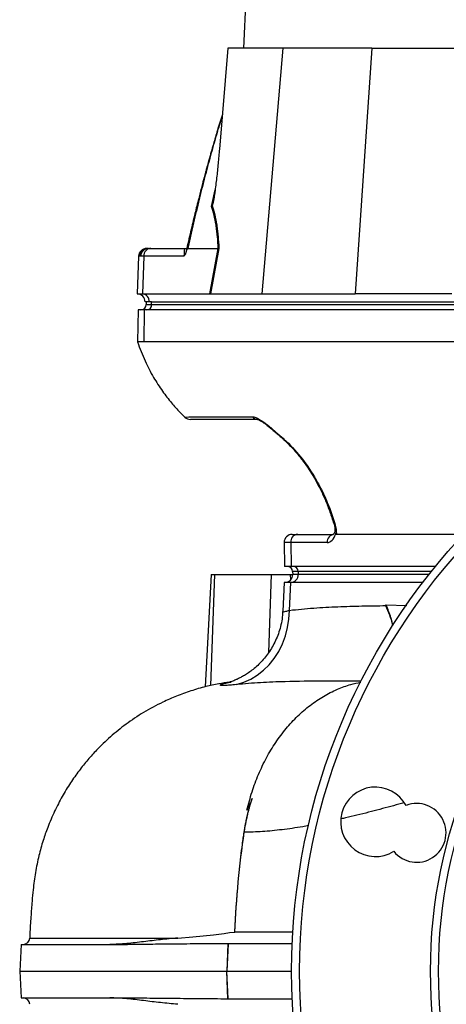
# Model space of a CAD drawing. Header units: millimetres. Extents: x 1828 to 3707, y 764 to 5009.
# Tile 2 of 10: x 2049 to 2369, y 1395 to 2132. Entities that reach past the tile are written whole.
import ezdxf

# ---------------------------------------------------------------- set-up
doc = ezdxf.new("R2010")
doc.units = ezdxf.units.MM
doc.header["$LTSCALE"] = 2

msp = doc.modelspace()

# ---------------------------------------------------------------- linework, layer by layer
at = {"color": 7, "linetype": 'Continuous', "lineweight": 25}
for p, q in [((2288.63, 3817.67), (2216.78, 2110.91)), ((2205.13, 2110.91), (2198.75, 2035.32)), ((2246.1, 2110.91), (2205.13, 2110.91)), ((2246.1, 2110.91), (2230.55, 1926.91)), ((2312.78, 2110.91), (2246.1, 2110.91)), ((2312.78, 2110.91), (2300.45, 1926.91)), ((2312.78, 2110.91), (2389.98, 2110.91)), ((2200.93, 2061.18), (2197.64, 2050.63)), ((2144.18, 1960.91), (2144.71, 1960.91)), ((2144.71, 1960.91), (2145.52, 1960.91)), ((2145.52, 1960.91), (2147.24, 1960.91)), ((2147.24, 1960.91), (2174.17, 1960.91)), ((2175.08, 1960.91), (2197.86, 1960.91)), ((2191.5, 1926.91), (2197.87, 1960.91)), ((2198.37, 1960.96), (2191.99, 1926.91)), ((2138.18, 1955.12), (2137.2, 1926.91)), ((2139.87, 1955.12), (2138.85, 1955.12)), ((2142.04, 1955.12), (2139.87, 1955.12)), ((2142.04, 1955.12), (2141.19, 1926.91)), ((2172.11, 1955.12), (2142.04, 1955.12)), ((2137.2, 1926.91), (2141.19, 1926.91)), ((2141.19, 1926.91), (2191.5, 1926.91)), ((2192.2, 1926.91), (2230.55, 1926.91)), ((2230.55, 1926.91), (2300.45, 1926.91)), ((2372.72, 1926.91), (2300.45, 1926.91)), ((2146.21, 1920.91), (2142.99, 1920.91)), ((2143.92, 1920.91), (2143.92, 1918.91)), ((2147.94, 1920.91), (2146.21, 1920.91)), ((2147.94, 1920.91), (2427.37, 1920.91)), ((2147.94, 1918.91), (2147.94, 1920.91)), ((2147.94, 1918.91), (2427.37, 1918.91)), ((2137.81, 1914.91), (2137.39, 1890.89)), ((2142.65, 1914.91), (2137.81, 1914.91)), ((2142.29, 1890.91), (2142.65, 1914.91)), ((2422.09, 1914.91), (2142.65, 1914.91)), ((2421.73, 1890.91), (2142.29, 1890.91)), ((2177.4, 1834.93), (2223.46, 1834.93)), ((2284.35, 1755.18), (2284.36, 1755.15)), ((2253.2, 1746.91), (2257.27, 1746.91)), ((2257.27, 1746.91), (2283.95, 1746.91)), ((2381.41, 1746.91), (2286.23, 1746.91)), ((2247.2, 1740.81), (2247.51, 1722.91)), ((2252.08, 1740.81), (2252.35, 1722.91)), ((2279.49, 1740.81), (2252.08, 1740.81)), ((2252.35, 1722.91), (2247.51, 1722.91)), ((2360.52, 1722.91), (2252.35, 1722.91)), ((2253.54, 1719.05), (2253.61, 1716.91)), ((2257.57, 1719.05), (2257.63, 1716.91)), ((2192.46, 1716.91), (2188.05, 1632.76)), ((2192.46, 1716.91), (2195.39, 1716.91)), ((2195.39, 1716.91), (2237.82, 1716.91)), ((2237.82, 1716.91), (2251.96, 1716.91)), ((2247.3, 1710.91), (2246.17, 1689.37)), ((2252.17, 1710.91), (2247.3, 1710.91)), ((2251.22, 1690.02), (2252.17, 1710.91)), ((2251.96, 1716.91), (2253.61, 1716.91)), ((2351.06, 1710.91), (2252.17, 1710.91)), ((2257.63, 1716.91), (2253.61, 1716.91)), ((2355.71, 1716.91), (2257.63, 1716.91)), ((2323.38, 1693.54), (2323.4, 1694.08)), ((2050.2, 1439.92), (2049.15, 1419.91)), ((2205.13, 1440.5), (2204.3, 1419.91)), ((2205.15, 1440.5), (2204.31, 1419.91)), ((2205.15, 1440.5), (2205.13, 1440.5)), ((2253.23, 1440.5), (2205.15, 1440.5)), ((2049.15, 1419.91), (2050.2, 1399.91)), ((2205.13, 1399.32), (2204.3, 1419.91)), ((2204.3, 1419.91), (2204.31, 1419.91)), ((2204.31, 1419.91), (2252.79, 1419.91)), ((2205.15, 1399.32), (2204.31, 1419.91)), ((2205.13, 1399.32), (2205.15, 1399.32)), ((2205.15, 1399.32), (2253.23, 1399.32))]:
    msp.add_line(p, q, dxfattribs=at)
at = {"color": 8, "linetype": 'Continuous', "lineweight": 25}
for p, q in [((2200.85, 2060.25), (2197.91, 2050.83)), ((2197.68, 2050.61), (2197.91, 2050.83)), ((2192.79, 1992.43), (2195.5, 2004.66)), ((2138.85, 1955.12), (2138.18, 1955.12)), ((2143.92, 1918.91), (2147.94, 1918.91)), ((2252.08, 1740.81), (2247.2, 1740.81)), ((2257.57, 1719.05), (2253.54, 1719.05)), ((2357.41, 1719.05), (2257.57, 1719.05)), ((2192.31, 1633.73), (2195.39, 1716.91)), ((2235.66, 1658.56), (2237.82, 1716.91)), ((2252.11, 1712.94), (2251.96, 1716.91)), ((2323.4, 1694.08), (2338.93, 1693.7)), ((2210.32, 1449.44), (2253.7, 1449.44))]:
    msp.add_line(p, q, dxfattribs=at)
at = {"color": 8, "linetype": 'Continuous', "lineweight": 25, "flags": 128}
for points in [[(2172.96, 1834.61), (2172.94, 1834.61), (2173.86, 1834.67), (2175.76, 1834.8), (2177.4, 1834.93), (2177.4, 1834.93), (2177.4, 1834.93)], [(2246.2, 1818.5), (2246.53, 1818.29), (2247.05, 1818.2)]]:
    msp.add_lwpolyline(points, dxfattribs=at)
at = {"color": 7, "linetype": 'Continuous', "lineweight": 25, "flags": 128}
for points in [[(2211.43, 1634.47), (2216.89, 1636.13), (2222.13, 1638.48), (2227.1, 1641.49), (2231.74, 1645.12), (2235.98, 1649.33), (2239.79, 1654.07), (2243.1, 1659.27), (2245.89, 1664.89), (2248.12, 1670.84), (2249.77, 1677.07), (2250.8, 1683.48), (2251.22, 1690.02)], [(2167.49, 1444.71), (2178.87, 1445.64), (2194.19, 1447.06), (2202.18, 1448.2), (2206.24, 1448.92), (2210.3, 1449.02)]]:
    msp.add_lwpolyline(points, dxfattribs=at)
at = {"color": 7, "linetype": 'Continuous', "lineweight": 25}
for radius in [480, 474, 376, 370]:
    msp.add_circle((2732.79, 1419.91), radius, dxfattribs=at)
for centre, radius, start, end in [((2144.18, 1954.91), 6, 90, 178), ((2144.77, 1954.99), 5.93, 90.64437, 178.69044), ((2145.69, 1955.1), 5.82, 91.70062, 179.75597), ((2136.99, 1920.91), 6, 0, 88), ((2140.54, 1921.27), 5.68, 356.3893, 83.42293), ((2139.92, 1918.91), 4, 270, 0), ((2144.18, 1918.66), 3.76, 274.40195, 3.81126), ((2177.01, 1838.91), 6, 226.8555, 270.00543), ((2227.43, 1837.84), 4.93, 216.24025, 268.93684), ((2253.2, 1740.91), 6, 90, 181), ((2257.72, 1741.27), 5.66, 94.49264, 184.70908), ((2285.13, 1741.27), 5.66, 94.49264, 184.70908), ((2249.54, 1718.91), 4, 2, 90), ((2253.83, 1719.18), 3.74, 357.99135, 85.77988), ((2247.61, 1716.91), 6, 270, 0), ((2252, 1716.54), 5.64, 274.40195, 3.81126), ((2315.51, 1531.72), 26, 28.04908, 301.95092), ((2346.42, 1523.44), 22, 218.77845, 111.22155), ((2051.66, 1444.91), 5, 270.0005, 357.97964), ((2051.66, 1394.91), 5, 2.48366, 89.16338)]:
    msp.add_arc(centre, radius, start, end, dxfattribs=at)
at = {"color": 8, "linetype": 'Continuous', "lineweight": 25}
msp.add_arc((2284.96, 1755.76), 0.852, 224.96874, 285.40114, dxfattribs=at)
at = {"color": 7, "linetype": 'Continuous', "lineweight": 25}
for centre, major_axis, ratio, start_param, end_param in [((2190.67, 1920.91), (11.84, 1.04), 0.499165, 1.397246, 1.415452), ((2279.25, 1756.81), (-0.32, 16), 0.499848, 3.131519, 4.055572)]:
    msp.add_ellipse(centre, major_axis=major_axis, ratio=ratio, start_param=start_param, end_param=end_param, dxfattribs=at)
for points, knots in [([(2197.64, 2050.62), (2196.61, 2047.16), (2194.73, 2040.89), (2192.31, 2032.44), (2190.5, 2025.97), (2189.23, 2021.35), (2188.21, 2017.59), (2187.01, 2013.09), (2185.28, 2006.53), (2182.97, 1997.52), (2180.18, 1986.23), (2177.06, 1973.15), (2174.95, 1963.8), (2173.87, 1958.99)], [0, 0, 0, 0, 0.114972, 0.208015, 0.279155, 0.328402, 0.359854, 0.402611, 0.476353, 0.574573, 0.69727, 0.844439, 1, 1, 1, 1]), ([(2197.91, 2050.83), (2197.51, 2049.49), (2196.72, 2046.81), (2195.54, 2042.76), (2194.38, 2038.69), (2193.22, 2034.59), (2192.08, 2030.46), (2190.94, 2026.31), (2189.82, 2022.14), (2188.7, 2017.93), (2187.6, 2013.7), (2186.5, 2009.45), (2185.41, 2005.17), (2184.34, 2000.86), (2183.27, 1996.52), (2182.21, 1992.16), (2181.17, 1987.78), (2180.13, 1983.36), (2179.1, 1978.92), (2178.08, 1974.46), (2177.07, 1969.97), (2176.06, 1965.45), (2175.41, 1962.43), (2175.08, 1960.91)], [0, 0, 0, 0, 0.045336, 0.090894, 0.136674, 0.182678, 0.228907, 0.275362, 0.322044, 0.368954, 0.416093, 0.463462, 0.511063, 0.558896, 0.606962, 0.655262, 0.703798, 0.752569, 0.801578, 0.850824, 0.900309, 0.950034, 1, 1, 1, 1]), ([(2198.75, 2035.32), (2198.44, 2031.72), (2198.11, 2028.11), (2197.41, 2020.9), (2197.03, 2017.3), (2196.41, 2011.91), (2196.2, 2010.12), (2195.75, 2006.54), (2195.52, 2004.75), (2195.14, 2002.08), (2195.01, 2001.2), (2194.74, 1999.43), (2194.6, 1998.55), (2194.29, 1996.81), (2194.13, 1995.94), (2193.85, 1994.68), (2193.75, 1994.27), (2193.59, 1993.7), (2193.53, 1993.51), (2193.4, 1993.17), (2193.33, 1993.01), (2193.25, 1992.91)], [0, 0, 0, 0, 0.25, 0.25, 0.5, 0.5, 0.625, 0.625, 0.75, 0.75, 0.8125, 0.8125, 0.875, 0.875, 0.9375, 0.9375, 0.96875, 0.96875, 0.984375, 0.984375, 1, 1, 1, 1]), ([(2197.86, 1960.91), (2197.7, 1963.97), (2197.49, 1966.97), (2197.08, 1971.33), (2196.93, 1972.77), (2196.59, 1975.59), (2196.4, 1976.97), (2195.78, 1980.99), (2195.3, 1983.52), (2194.17, 1988.24), (2193.52, 1990.43), (2192.79, 1992.43)], [0, 0, 0, 0, 0.25, 0.25, 0.375, 0.375, 0.5, 0.5, 0.75, 0.75, 1, 1, 1, 1]), ([(2193.25, 1992.91), (2193.61, 1991.88), (2193.95, 1990.81), (2194.6, 1988.57), (2194.91, 1987.4), (2195.76, 1983.77), (2196.25, 1981.19), (2196.87, 1977.12), (2197.06, 1975.72), (2197.4, 1972.88), (2197.56, 1971.44), (2197.98, 1967.04), (2198.2, 1964.03), (2198.37, 1960.96)], [0, 0, 0, 0, 0.125, 0.125, 0.25, 0.25, 0.5, 0.5, 0.625, 0.625, 0.75, 0.75, 1, 1, 1, 1]), ([(2147.24, 1960.91), (2146.64, 1960.91), (2145.99, 1960.79), (2144.73, 1960.23), (2144.13, 1959.79), (2143.12, 1958.67), (2142.72, 1957.99), (2142.19, 1956.56), (2142.06, 1955.82), (2142.04, 1955.12)], [0, 0, 0, 0, 0.25, 0.25, 0.5, 0.5, 0.75, 0.75, 1, 1, 1, 1]), ([(2172.11, 1955.12), (2172.19, 1955.32), (2172.28, 1955.53), (2172.44, 1955.98), (2172.51, 1956.23), (2172.61, 1956.72), (2172.64, 1956.95), (2172.66, 1957.37), (2172.66, 1957.55), (2172.64, 1958.05), (2172.62, 1958.34), (2172.59, 1958.86), (2172.58, 1959.09), (2172.6, 1959.74), (2172.68, 1960.11), (2173.01, 1960.54), (2173.16, 1960.67), (2173.46, 1960.81), (2173.58, 1960.84), (2173.85, 1960.9), (2174, 1960.91), (2174.17, 1960.91)], [0, 0, 0, 0, 0.0625, 0.0625, 0.125, 0.125, 0.1875, 0.1875, 0.25, 0.25, 0.375, 0.375, 0.5, 0.5, 0.75, 0.75, 0.875, 0.875, 0.9375, 0.9375, 1, 1, 1, 1]), ([(2175.08, 1960.91), (2174.9, 1960.91), (2174.74, 1960.77), (2174.45, 1960.37), (2174.33, 1960.12), (2174.11, 1959.58), (2174.01, 1959.29), (2173.83, 1958.7), (2173.75, 1958.4), (2173.68, 1958.09)], [0, 0, 0, 0, 0.25, 0.25, 0.5, 0.5, 0.75, 0.75, 1, 1, 1, 1]), ([(2173.68, 1958.09), (2173.59, 1957.76), (2173.5, 1957.45), (2173.28, 1956.86), (2173.16, 1956.59), (2172.89, 1956.08), (2172.74, 1955.86), (2172.43, 1955.46), (2172.27, 1955.28), (2172.11, 1955.12)], [0, 0, 0, 0, 0.25, 0.25, 0.5, 0.5, 0.75, 0.75, 1, 1, 1, 1]), ([(2173.99, 1959.53), (2173.92, 1959.22), (2173.81, 1958.75), (2173.71, 1958.26), (2173.68, 1958.09)], [0, 0, 0, 0, 0.6691782, 1, 1, 1, 1]), ([(2137.39, 1890.91), (2139.16, 1886.11), (2142.53, 1876.99), (2149.02, 1864.73), (2155.73, 1854.3), (2162.47, 1845.63), (2168.15, 1839.2), (2171.69, 1835.78), (2172.93, 1834.58)], [0, 0, 0, 0, 0.227858, 0.43344, 0.617531, 0.78059, 0.92285, 1, 1, 1, 1]), ([(2227.34, 1832.91), (2219.3, 1832.91), (2207.24, 1832.91), (2193.49, 1832.91), (2185.08, 1832.91), (2180.19, 1832.91), (2177.81, 1832.91), (2177.02, 1832.91), (2177.1, 1832.91), (2177.12, 1832.91)], [0, 0, 0, 0, 0.4402344, 0.6603516, 0.7706425, 0.8805839, 0.9274692, 0.9755929, 1, 1, 1, 1]), ([(2223.46, 1834.93), (2223.8, 1834.93), (2224.18, 1834.88), (2224.98, 1834.7), (2225.42, 1834.56), (2226.33, 1834.22), (2226.8, 1834.01), (2227.78, 1833.52), (2228.29, 1833.24), (2229.83, 1832.33), (2230.87, 1831.63), (2232.47, 1830.49), (2233, 1830.09), (2234.07, 1829.28), (2234.59, 1828.86), (2235.65, 1828.02), (2236.17, 1827.6), (2237.22, 1826.73), (2237.74, 1826.3), (2239.29, 1824.99), (2240.3, 1824.12), (2242.28, 1822.4), (2243.25, 1821.55), (2244.69, 1820.28), (2245.17, 1819.86), (2246.12, 1819.03), (2246.59, 1818.62), (2247.05, 1818.2)], [0, 0, 0, 0, 0.0625, 0.0625, 0.125, 0.125, 0.1875, 0.1875, 0.25, 0.25, 0.375, 0.375, 0.4375, 0.4375, 0.5, 0.5, 0.5625, 0.5625, 0.625, 0.625, 0.75, 0.75, 0.875, 0.875, 0.9375, 0.9375, 1, 1, 1, 1]), ([(2227.23, 1832.91), (2227.22, 1832.91), (2227.19, 1832.92), (2227.71, 1832.78), (2228.7, 1832.33), (2230.12, 1831.54), (2231.91, 1830.37), (2234.04, 1828.81), (2236.47, 1826.89), (2239.16, 1824.65), (2242.06, 1822.18), (2244.47, 1820.09), (2245.79, 1818.85), (2246.19, 1818.48)], [0, 0, 0, 0, 0.029165, 0.083794, 0.147577, 0.219929, 0.305393, 0.403103, 0.514683, 0.641082, 0.781619, 0.93464, 1, 1, 1, 1]), ([(2246.24, 1818.54), (2246.51, 1818.27), (2248.68, 1816.1), (2252.87, 1812.1), (2258.29, 1805.79), (2263.43, 1799.01), (2268.18, 1791.79), (2272.58, 1784.11), (2276.51, 1776.14), (2279.93, 1767.8), (2282.45, 1760.81), (2283.74, 1756.47), (2284.15, 1755.09)], [0, 0, 0, 0, 0.0156321, 0.1263388, 0.2427066, 0.3569991, 0.4728852, 0.5908309, 0.7101573, 0.8244078, 0.9442405, 1, 1, 1, 1]), ([(2247.05, 1818.2), (2251.5, 1814.14), (2255.62, 1809.72), (2263.23, 1800.25), (2266.73, 1795.2), (2271.53, 1787.15), (2273.06, 1784.39), (2275.94, 1778.76), (2277.3, 1775.89), (2281.12, 1767.13), (2283.32, 1761.12), (2285.19, 1754.94)], [0, 0, 0, 0, 0.25, 0.25, 0.5, 0.5, 0.625, 0.625, 0.75, 0.75, 1, 1, 1, 1]), ([(2284.32, 1755.18), (2284.51, 1754.52), (2284.96, 1753.02), (2285.23, 1750.84), (2285.29, 1749.33), (2285.22, 1748.79), (2285.22, 1748.79)], [0, 0, 0, 0, 0.280473, 0.644946, 0.999893, 1, 1, 1, 1]), ([(2285.19, 1754.94), (2285.4, 1754.23), (2285.58, 1753.53), (2285.88, 1752.14), (2286, 1751.45), (2286.18, 1750.1), (2286.23, 1749.44), (2286.28, 1748.15), (2286.27, 1747.52), (2286.23, 1746.91)], [0, 0, 0, 0, 0.25, 0.25, 0.5, 0.5, 0.75, 0.75, 1, 1, 1, 1]), ([(2285.22, 1749.03), (2285.2, 1748.96), (2284.97, 1748.33), (2284.5, 1747.47), (2283.95, 1746.77), (2283.9, 1746.75), (2283.88, 1746.74)], [0, 0, 0, 0, 0.0392934, 0.3860674, 0.7220847, 1, 1, 1, 1]), ([(2285.3, 1748.78), (2285.27, 1748.63), (2285.17, 1748.11), (2285.53, 1747.56), (2285.78, 1747.17)], [0, 0, 0, 0, 0.291749, 1, 1, 1, 1]), ([(2246.1, 1689.37), (2246.06, 1688.38), (2245.95, 1685.45), (2245.16, 1680.69), (2243.8, 1675.17), (2241.94, 1669.92), (2239.66, 1664.97), (2237.01, 1660.36), (2234.04, 1656.12), (2230.83, 1652.27), (2227.46, 1648.84), (2224.03, 1645.87), (2220.68, 1643.37), (2217.54, 1641.36), (2214.74, 1639.79), (2212.32, 1638.59), (2210.28, 1637.69), (2208.58, 1637.03), (2207.22, 1636.54), (2206.16, 1636.21), (2205.46, 1636), (2205.12, 1635.92), (2205.17, 1635.93), (2205.18, 1635.93)], [0, 0, 0, 0, 0.034365, 0.101118, 0.166622, 0.230824, 0.293687, 0.355143, 0.41507, 0.473274, 0.529422, 0.582953, 0.632994, 0.678556, 0.719236, 0.755772, 0.789732, 0.822961, 0.857205, 0.893719, 0.934146, 0.979876, 1, 1, 1, 1]), ([(2251.22, 1690.02), (2257.24, 1690.72), (2263.27, 1691.28), (2275.3, 1692.17), (2281.32, 1692.5), (2293.34, 1693.01), (2299.35, 1693.19), (2311.37, 1693.44), (2317.37, 1693.51), (2323.38, 1693.54)], [0, 0, 0, 0, 0.25, 0.25, 0.5, 0.5, 0.75, 0.75, 1, 1, 1, 1]), ([(2328.61, 1678.5), (2328.55, 1678.82), (2328.05, 1681.42), (2326.36, 1686.43), (2324.48, 1691.15), (2323.39, 1693.52), (2323.38, 1693.54)], [0, 0, 0, 0, 0.066382, 0.531582, 0.996803, 1, 1, 1, 1]), ([(2328.61, 1678.5), (2328.15, 1680.53), (2327.01, 1685.62), (2324.85, 1690.89), (2323.41, 1694.06), (2323.4, 1694.08)], [0, 0, 0, 0, 0.397093, 0.996902, 1, 1, 1, 1]), ([(2206.35, 1636.27), (2203.62, 1635.88), (2197.67, 1635.04), (2187.89, 1632.85), (2177.37, 1629.85), (2166.61, 1625.96), (2154.69, 1620.72), (2141.93, 1613.84), (2128.82, 1605.06), (2117.08, 1595.57), (2107.66, 1586.5), (2099.95, 1577.96), (2093.4, 1569.81), (2086.98, 1560.68), (2080.83, 1550.58), (2075.08, 1539.47), (2070.36, 1528.44), (2066.47, 1517.33), (2063.32, 1506.09), (2060.75, 1493.79), (2059.32, 1482.32), (2058.32, 1471.31), (2057.47, 1460.27), (2056.89, 1451.06), (2056.72, 1445.73), (2056.69, 1444.71)], [0, 0, 0, 0, 0.03081, 0.067345, 0.110973, 0.153665, 0.195658, 0.257067, 0.316238, 0.372814, 0.426575, 0.463125, 0.502451, 0.544452, 0.588993, 0.635905, 0.685674, 0.724423, 0.768161, 0.816494, 0.864832, 0.896972, 0.940489, 0.988644, 1, 1, 1, 1]), ([(2211.43, 1634.47), (2209.62, 1634.28), (2208.01, 1634.13), (2205.19, 1633.89), (2203.97, 1633.8), (2202.45, 1633.73), (2201.99, 1633.72), (2201.17, 1633.71), (2200.82, 1633.71), (2199.9, 1633.75), (2199.51, 1633.82), (2199.14, 1634.02), (2199.17, 1634.16), (2199.54, 1634.41), (2199.72, 1634.5), (2200.19, 1634.69), (2200.48, 1634.8), (2201.5, 1635.12), (2202.4, 1635.36), (2204.66, 1635.85), (2206.02, 1636.11), (2207.61, 1636.36)], [0, 0, 0, 0, 0.125, 0.125, 0.25, 0.25, 0.3125, 0.3125, 0.375, 0.375, 0.5, 0.5, 0.625, 0.625, 0.6875, 0.6875, 0.75, 0.75, 0.875, 0.875, 1, 1, 1, 1]), ([(2219.34, 1540.4), (2220.52, 1545.02), (2222.88, 1554.23), (2227.83, 1567.33), (2233.77, 1579.71), (2240.69, 1591.21), (2248.52, 1601.68), (2257.18, 1611), (2266.53, 1619.1), (2276.51, 1625.86), (2286.72, 1631), (2296.11, 1634.54), (2302.04, 1635.74), (2304.54, 1636.26)], [0, 0, 0, 0, 0.0944872, 0.1884306, 0.2829124, 0.3774056, 0.4713627, 0.5658666, 0.6603721, 0.7543412, 0.8488574, 0.9360635, 1, 1, 1, 1]), ([(2217.2, 1523.88), (2217.53, 1526.04), (2217.9, 1528.13), (2218.71, 1532.31), (2219.16, 1534.41), (2220.66, 1540.69), (2221.84, 1544.89), (2223.22, 1549.06)], [0, 0, 0, 0, 0.25, 0.25, 0.5, 0.5, 1, 1, 1, 1]), ([(2217.3, 1523.86), (2217.38, 1524.39), (2217.54, 1525.47), (2217.8, 1527.08), (2218.08, 1528.68), (2218.38, 1530.28), (2218.69, 1531.87), (2219.02, 1533.46), (2219.36, 1535.04), (2219.73, 1536.62), (2220.1, 1538.2), (2220.5, 1539.76), (2220.91, 1541.33), (2221.34, 1542.88), (2221.78, 1544.44), (2222.25, 1545.98), (2222.72, 1547.53), (2223.06, 1548.55), (2223.22, 1549.06)], [0, 0, 0, 0, 0.062625, 0.12519, 0.187705, 0.250179, 0.312621, 0.37504, 0.437445, 0.499846, 0.562252, 0.624672, 0.687115, 0.749591, 0.812108, 0.874676, 0.937303, 1, 1, 1, 1]), ([(2223.22, 1549.06), (2223.08, 1548.71), (2222.79, 1548.03), (2222.37, 1547.02), (2221.95, 1546.05), (2221.55, 1545.12), (2221.16, 1544.23), (2220.78, 1543.39), (2220.41, 1542.58), (2220.05, 1541.82), (2219.69, 1541.09), (2219.45, 1540.63), (2219.34, 1540.4)], [0, 0, 0, 0, 0.119735, 0.234904, 0.345566, 0.451785, 0.553629, 0.651171, 0.74449, 0.83367, 0.918806, 1, 1, 1, 1]), ([(2210.3, 1449.02), (2210.8, 1461.65), (2211.64, 1474.25), (2213.38, 1493.07), (2214.04, 1499.33), (2215.15, 1508.68), (2215.54, 1511.8), (2216.16, 1516.46), (2216.37, 1518), (2216.68, 1520.26), (2216.78, 1521), (2216.99, 1522.45), (2217.09, 1523.17), (2217.2, 1523.88)], [0, 0, 0, 0, 0.5, 0.5, 0.75, 0.75, 0.875, 0.875, 0.9375, 0.9375, 0.96875, 0.96875, 1, 1, 1, 1]), ([(2167.49, 1444.71), (2163.11, 1444.35), (2158.82, 1443.93), (2150.33, 1443), (2146.13, 1442.49), (2137.73, 1441.47), (2133.52, 1440.96), (2127.16, 1440.37), (2125.04, 1440.21), (2120.8, 1439.98), (2118.67, 1439.91), (2116.57, 1439.91)], [0, 0, 0, 0, 0.25, 0.25, 0.5, 0.5, 0.75, 0.75, 0.875, 0.875, 1, 1, 1, 1]), ([(2050.31, 1439.91), (2050.28, 1439.91), (2050.1, 1439.91), (2050.98, 1439.91), (2053.03, 1439.91), (2056.54, 1439.91), (2061.92, 1439.91), (2069.69, 1439.91), (2079.32, 1439.91), (2090.78, 1439.91), (2104.17, 1439.91), (2117.33, 1439.91), (2126.38, 1439.91), (2129.86, 1439.91)], [0, 0, 0, 0, 0.020771, 0.108212, 0.196267, 0.284326, 0.390755, 0.497283, 0.603745, 0.71311, 0.822553, 0.931917, 1, 1, 1, 1]), ([(2205.13, 1440.5), (2201.59, 1440.51), (2198.05, 1440.48), (2191.04, 1440.42), (2187.58, 1440.38), (2177.44, 1440.28), (2170.96, 1440.23), (2158.41, 1440.1), (2152.37, 1440.04), (2140.74, 1439.94), (2135.18, 1439.91), (2129.86, 1439.91)], [0, 0, 0, 0, 0.125, 0.125, 0.25, 0.25, 0.5, 0.5, 0.75, 0.75, 1, 1, 1, 1]), ([(2049.4, 1419.91), (2049.35, 1419.91), (2049.16, 1419.91), (2050.98, 1419.91), (2054.78, 1419.91), (2060.65, 1419.91), (2069.05, 1419.91), (2079.3, 1419.91), (2091.6, 1419.91), (2105.82, 1419.91), (2121.86, 1419.91), (2139.7, 1419.91), (2159.37, 1419.91), (2180.7, 1419.91), (2196.41, 1419.91), (2204.3, 1419.91)], [0, 0, 0, 0, 0.035522, 0.115818, 0.195806, 0.275721, 0.355859, 0.436448, 0.517578, 0.598254, 0.678487, 0.758526, 0.838622, 0.91902, 1, 1, 1, 1]), ([(2050.31, 1399.91), (2050.28, 1399.91), (2050.1, 1399.91), (2050.98, 1399.91), (2053.03, 1399.91), (2056.54, 1399.91), (2061.92, 1399.91), (2069.69, 1399.91), (2079.32, 1399.91), (2090.78, 1399.91), (2104.17, 1399.91), (2117.33, 1399.91), (2126.38, 1399.91), (2129.86, 1399.91)], [0, 0, 0, 0, 0.020771, 0.108212, 0.196267, 0.284326, 0.390755, 0.497283, 0.603745, 0.71311, 0.822553, 0.931917, 1, 1, 1, 1]), ([(2167.49, 1395.11), (2163.11, 1395.47), (2158.82, 1395.9), (2150.33, 1396.83), (2146.13, 1397.34), (2137.73, 1398.36), (2133.52, 1398.87), (2127.16, 1399.45), (2125.04, 1399.62), (2120.8, 1399.85), (2118.67, 1399.91), (2116.57, 1399.91)], [0, 0, 0, 0, 0.25, 0.25, 0.5, 0.5, 0.75, 0.75, 0.875, 0.875, 1, 1, 1, 1]), ([(2129.86, 1399.91), (2135.18, 1399.91), (2140.75, 1399.88), (2152.36, 1399.79), (2158.4, 1399.72), (2170.95, 1399.6), (2177.44, 1399.54), (2190.97, 1399.41), (2198.05, 1399.31), (2205.13, 1399.32)], [0, 0, 0, 0, 0.25, 0.25, 0.5, 0.5, 0.75, 0.75, 1, 1, 1, 1])]:
    msp.add_open_spline(points, degree=3, knots=knots, dxfattribs=at)
for points in [[(2193.25, 1992.91), (2193.12, 1992.74), (2192.97, 1992.58), (2192.79, 1992.43)], [(2197.87, 1960.91), (2197.87, 1960.91), (2197.87, 1960.91), (2197.86, 1960.91)], [(2197.87, 1960.91), (2198.07, 1960.92), (2198.23, 1960.94), (2198.37, 1960.96)], [(2191.5, 1926.91), (2191.69, 1926.91), (2191.86, 1926.91), (2191.99, 1926.91)], [(2142.29, 1890.91), (2141.4, 1890.91), (2139.95, 1890.91), (2138.48, 1890.91), (2137.6, 1890.91), (2137.39, 1890.91), (2137.39, 1890.91)], [(2286.23, 1746.91), (2286.07, 1746.91), (2285.91, 1746.99), (2285.78, 1747.17)], [(2210.32, 1449.44), (2211.35, 1474.44), (2213.68, 1499.24), (2217.3, 1523.86)], [(2210.3, 1449.02), (2210.31, 1449.16), (2210.32, 1449.3), (2210.32, 1449.44)]]:
    msp.add_open_spline(points, degree=3, dxfattribs=at)
at = {"color": 8, "linetype": 'Continuous', "lineweight": 25}
for points, knots in [([(2246.25, 1689.36), (2246.22, 1689.32), (2246.06, 1689.04), (2246.75, 1688.94), (2248.36, 1689.18), (2250.26, 1689.74), (2251.22, 1690.02)], [0, 0, 0, 0, 0.056096, 0.370615, 0.685232, 1, 1, 1, 1]), ([(2304.84, 1636.88), (2295.46, 1636.97), (2275.73, 1637.15), (2250.97, 1636.78), (2229.31, 1636), (2217.39, 1634.98), (2211.43, 1634.47)], [0, 0, 0, 0, 0.2798565, 0.5881953, 0.7940494, 1, 1, 1, 1]), ([(2337.12, 1546), (2336.44, 1545.81), (2333.09, 1544.87), (2324.12, 1542.42), (2310.05, 1538.72), (2297.63, 1535.59), (2290.97, 1534.15), (2289.88, 1533.91)], [0, 0, 0, 0, 0.041448, 0.204975, 0.555698, 0.927441, 1, 1, 1, 1]), ([(2265.64, 1528.94), (2264.12, 1528.65), (2257.24, 1527.34), (2245.62, 1525.73), (2230.93, 1524.21), (2221.81, 1523.97), (2217.3, 1523.86)], [0, 0, 0, 0, 0.087378, 0.396001, 0.701448, 1, 1, 1, 1]), ([(2056.81, 1444.71), (2056.8, 1444.71), (2056.77, 1444.71), (2058.2, 1444.71), (2060.92, 1444.71), (2064.98, 1444.72), (2070.72, 1444.72), (2078.12, 1444.71), (2086.8, 1444.71), (2097.71, 1444.71), (2111.19, 1444.71), (2127.76, 1444.71), (2146.32, 1444.71), (2160.42, 1444.71), (2167.49, 1444.71)], [0, 0, 0, 0, 0.0479721, 0.1247218, 0.2020602, 0.2793966, 0.3588389, 0.4382985, 0.5185131, 0.5987277, 0.6981859, 0.7979793, 0.8988114, 1, 1, 1, 1])]:
    msp.add_open_spline(points, degree=3, knots=knots, dxfattribs=at)

doc.saveas('drawing.dxf')
